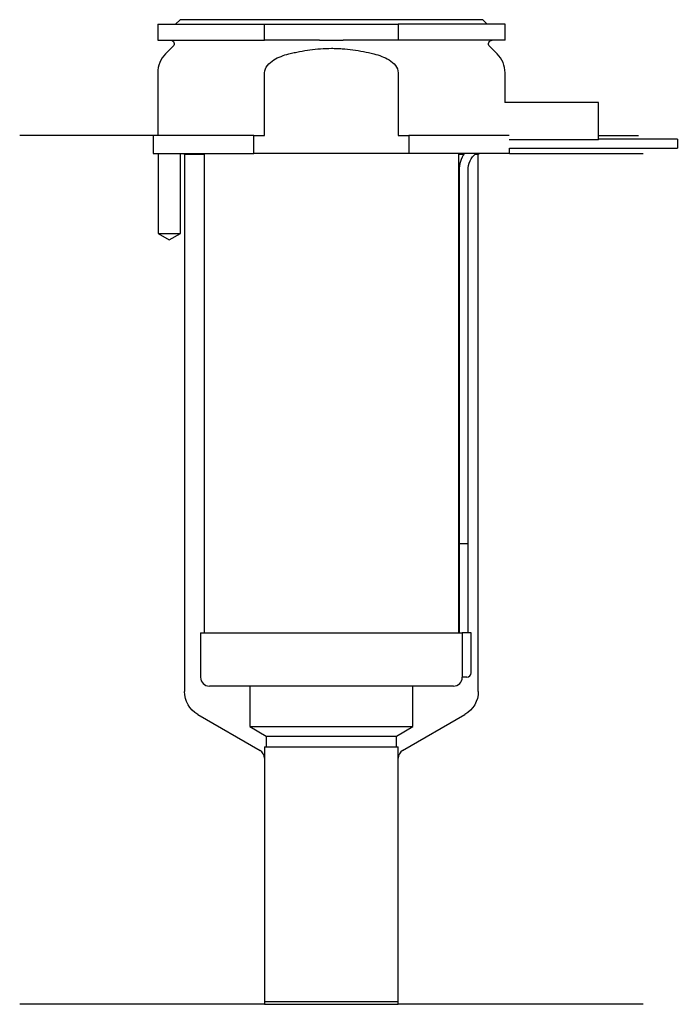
# Model space of a CAD drawing. Header units: millimetres. Extents: x 23 to 96, y 174 to 284.
import ezdxf

# ---------------------------------------------------------------- set-up
doc = ezdxf.new("R2010")
doc.units = ezdxf.units.MM
for name, color, linetype in [('201', 7, 'Continuous'), ('30', 7, 'Continuous'), ('32', 7, 'Continuous')]:
    doc.layers.add(name, color=color, linetype=linetype)

msp = doc.modelspace()

# ---------------------------------------------------------------- linework, layer by layer
at = {"layer": '201', "color": 113}
for p, q in [((37.53, 271.31), (22.53, 271.31)), ((37.53, 271.31), (37.53, 269.31)), ((87.53, 271.31), (92.01, 271.31)), ((38.08, 269.31), (38.08, 260.31)), ((40.58, 260.31), (40.58, 269.31)), ((40.93, 269.31), (41.03, 269.21)), ((41.03, 269.21), (41.03, 208.92)), ((41.03, 269.21), (43.23, 269.21)), ((71.83, 269.21), (72.37, 269.21)), ((73.64, 269.21), (74.03, 269.21)), ((74.03, 269.21), (74.13, 269.31)), ((74.03, 208.92), (74.03, 269.21)), ((77.53, 269.31), (92.53, 269.31)), ((38.08, 260.31), (39.33, 259.59)), ((39.33, 259.59), (40.58, 260.31)), ((42.53, 206.33), (49.52, 202.29)), ((65.53, 202.29), (72.53, 206.33)), ((50.02, 201.42), (50.02, 173.8)), ((65.03, 173.8), (65.03, 201.42)), ((50.02, 173.8), (22.53, 173.8)), ((50.02, 173.8), (65.03, 173.8)), ((92.53, 173.8), (65.03, 173.8))]:
    msp.add_line(p, q, dxfattribs=at)
at = {"layer": '201', "color": 113, "extrusion": (0, 0, -1)}
for centre, start, end in [((-44.03, 208.92), 300, 360), ((-71.03, 208.92), 180, 240)]:
    msp.add_arc(centre, 3, start, end, dxfattribs=at)
at = {"layer": '201', "color": 113}
for centre, start, end in [((49.02, 201.42), 0, 60), ((66.03, 201.42), 120, 180)]:
    msp.add_arc(centre, 1, start, end, dxfattribs=at)
at = {"layer": '30', "color": 113}
for p, q in [((40.53, 284.31), (40.03, 283.81)), ((74.53, 284.31), (40.53, 284.31)), ((75.03, 283.81), (74.53, 284.31)), ((38.03, 283.81), (38.03, 282.01)), ((38.03, 283.81), (50.03, 283.81)), ((50.03, 282.01), (50.03, 283.81)), ((50.03, 283.81), (65.03, 283.81)), ((77.03, 283.81), (65.03, 283.81)), ((65.03, 283.81), (65.03, 282.01)), ((77.03, 282.01), (77.03, 283.81)), ((38.03, 282.01), (50.03, 282.01)), ((56.18, 282.01), (50.03, 282.01)), ((65.03, 282.01), (58.87, 282.01)), ((77.03, 282.01), (65.03, 282.01)), ((39.76, 281.33), (38.9, 280.48)), ((76.15, 280.48), (75.29, 281.33)), ((38.03, 278.35), (38.03, 271.31)), ((50.03, 271.31), (50.03, 278.35)), ((65.03, 278.35), (65.03, 271.31)), ((77.03, 275.01), (77.03, 278.35)), ((48.81, 271.31), (37.53, 271.31)), ((37.53, 271.31), (37.53, 269.31)), ((48.81, 269.31), (48.81, 271.31)), ((48.81, 271.31), (50.03, 271.31)), ((65.03, 271.31), (66.24, 271.31)), ((77.49, 271.31), (66.24, 271.31)), ((66.24, 271.31), (66.24, 269.31)), ((96.38, 270.91), (87.53, 270.91)), ((96.38, 270.91), (96.38, 269.91)), ((77.53, 269.91), (96.38, 269.91)), ((77.53, 269.31), (77.53, 269.91)), ((37.53, 269.31), (48.81, 269.31)), ((38.08, 269.31), (38.08, 260.31)), ((40.58, 260.31), (40.58, 269.31)), ((43.23, 269.31), (43.23, 215.51)), ((66.24, 269.31), (48.81, 269.31)), ((77.53, 269.31), (66.24, 269.31)), ((71.83, 215.51), (71.83, 269.31)), ((71.88, 267.41), (71.88, 225.51)), ((72.88, 225.51), (72.88, 267.41)), ((38.08, 260.31), (40.58, 260.31)), ((71.88, 225.51), (72.88, 225.51)), ((71.88, 225.51), (72.88, 225.51)), ((71.88, 225.51), (71.88, 215.51)), ((72.88, 215.51), (72.88, 225.51)), ((42.83, 215.51), (72.2, 215.51)), ((42.83, 215.51), (42.83, 210.51)), ((72.2, 215.51), (72.2, 211.01)), ((73.23, 215.51), (72.2, 215.51)), ((73.23, 211.01), (73.23, 215.51)), ((72.73, 210.51), (72.22, 210.51)), ((71.23, 209.51), (43.83, 209.51)), ((48.38, 209.51), (48.38, 204.98)), ((66.68, 204.98), (66.68, 209.51)), ((48.38, 204.98), (66.68, 204.98)), ((48.38, 204.98), (50.22, 203.91)), ((64.83, 203.91), (66.68, 204.98)), ((50.22, 203.91), (64.83, 203.91)), ((50.22, 203.91), (50.22, 202.71)), ((64.83, 202.71), (64.83, 203.91)), ((50.02, 202.71), (50.02, 174.11)), ((50.02, 202.71), (65.03, 202.71)), ((65.03, 174.11), (65.03, 202.71)), ((50.02, 174.11), (65.03, 174.11))]:
    msp.add_line(p, q, dxfattribs=at)
at = {"layer": '30', "color": 113, "extrusion": (0, 0, -1)}
for centre, radius, start, end in [((-39.48, 281.61), 0.4, 90, 225), ((-75.58, 281.61), 0.4, -45, 90), ((-75.38, 267.41), 2.5, 0, 49.4634)]:
    msp.add_arc(centre, radius, start, end, dxfattribs=at)
at = {"layer": '30', "color": 113}
for centre, radius, start, end in [((41.03, 278.35), 3, 135, 180), ((74.03, 278.35), 3, 0, 45), ((75.38, 267.41), 3.5, 147.1205, 180), ((43.83, 210.51), 1, 180, 270), ((71.23, 210.51), 1, -90, 0), ((72.73, 211.01), 0.5, -90, 0)]:
    msp.add_arc(centre, radius, start, end, dxfattribs=at)
for points, knots in [([(56.18, 282.01), (56.63, 282.01), (57.08, 282.01), (57.63, 282.01), (57.75, 282.01), (57.97, 282.01), (58.08, 282.01), (58.42, 282.01), (58.64, 282.01), (58.87, 282.01)], [0, 0, 0, 0, 0.5, 0.5, 0.625, 0.625, 0.75, 0.75, 1, 1, 1, 1]), ([(52.76, 280.48), (52.95, 280.53), (53.15, 280.57), (53.54, 280.66), (53.74, 280.7), (54.33, 280.82), (54.73, 280.89), (55.92, 281.04), (56.72, 281.1), (57.73, 281.1), (57.93, 281.09), (58.33, 281.08), (58.54, 281.07), (59.14, 281.03), (59.54, 280.99), (60.74, 280.83), (61.52, 280.67), (62.3, 280.48)], [0, 0, 0, 0, 0.0625, 0.0625, 0.125, 0.125, 0.25, 0.25, 0.5, 0.5, 0.5625, 0.5625, 0.625, 0.625, 0.75, 0.75, 1, 1, 1, 1]), ([(50.03, 278.35), (50.03, 278.97), (50.53, 279.48), (51.58, 280.12), (52.16, 280.32), (52.76, 280.48)], [0, 0, 0, 0, 0.5, 0.5, 1, 1, 1, 1]), ([(62.3, 280.48), (62.89, 280.32), (63.48, 280.12), (64.53, 279.48), (65.03, 278.97), (65.03, 278.35)], [0, 0, 0, 0, 0.5, 0.5, 1, 1, 1, 1]), ([(72.2, 211.01), (72.2, 210.96), (72.2, 210.9), (72.2, 210.8), (72.21, 210.75), (72.21, 210.66), (72.21, 210.62), (72.22, 210.56), (72.22, 210.54), (72.22, 210.53), (72.22, 210.52), (72.22, 210.51)], [0, 0, 0, 0, 0.20806, 0.20806, 0.416347, 0.416347, 0.62495, 0.62495, 0.835236, 0.835236, 1, 1, 1, 1])]:
    msp.add_open_spline(points, degree=3, knots=knots, dxfattribs=at)
at = {"layer": '32', "color": 113}
for p, q in [((87.53, 275.01), (76.99, 275.01)), ((87.53, 270.81), (87.53, 275.01)), ((87.53, 270.81), (77.49, 270.81))]:
    msp.add_line(p, q, dxfattribs=at)

doc.saveas('drawing.dxf')
